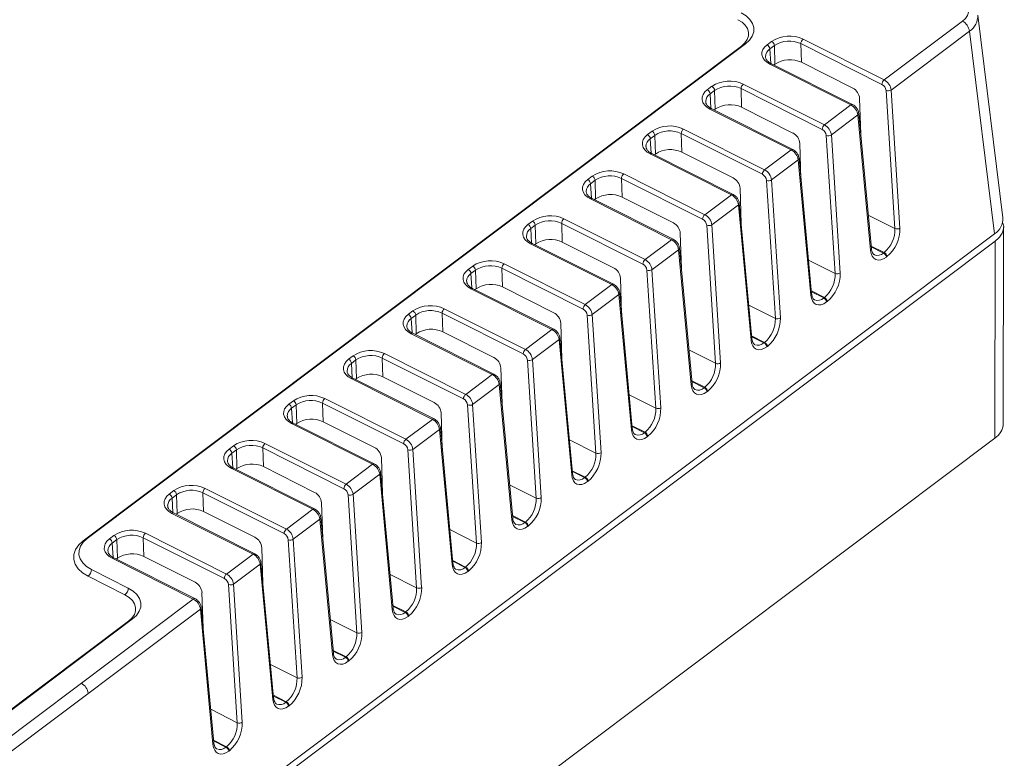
# Model space of a CAD drawing. Header units: millimetres. Extents: x -159 to -35, y 6 to 104.
# Tile 4 of 5: x -90 to -35, y 41 to 82. Entities that reach past the tile are written whole.
import ezdxf

# ---------------------------------------------------------------- set-up
doc = ezdxf.new("R2010")
doc.units = ezdxf.units.MM

msp = doc.modelspace()

# ---------------------------------------------------------------- linework, layer by layer
at = {"color": 7, "linetype": 'Continuous', "lineweight": 15}
for p, q in [((-34.764, 71.044), (-36.174, 82.402)), ((-41.415, 78.768), (-37.031, 82.061)), ((-36.638, 81.496), (-41.025, 78.201)), ((-35.229, 70.147), (-36.638, 81.496)), ((-86.292, 52.961), (-49.404, 80.666)), ((-86.069, 53.082), (-49.182, 80.787)), ((-47.975, 80.735), (-47.722, 80.925)), ((-47.565, 80.694), (-47.818, 80.503)), ((-47.532, 79.649), (-47.565, 80.694)), ((-46.086, 80.799), (-46.053, 79.754)), ((-41.539, 78.516), (-46.086, 80.799)), ((-45.961, 81.05), (-41.415, 78.768)), ((-43.278, 77.368), (-47.825, 79.65)), ((-43.184, 77.389), (-47.731, 79.672)), ((-47.532, 79.649), (-47.593, 79.603)), ((-43.179, 78.311), (-46.053, 79.754)), ((-51.325, 78.219), (-51.072, 78.409)), ((-49.311, 78.534), (-44.765, 76.252)), ((-50.914, 78.178), (-51.168, 77.987)), ((-50.881, 77.133), (-50.914, 78.178)), ((-49.435, 78.283), (-49.402, 77.238)), ((-44.889, 76), (-49.435, 78.283)), ((-40.813, 70.442), (-41.307, 78.175)), ((-41.025, 78.201), (-40.532, 70.468)), ((-46.528, 75.795), (-49.402, 77.238)), ((-43.278, 77.368), (-44.765, 76.252)), ((-42.728, 75.733), (-42.791, 77.728)), ((-46.628, 74.852), (-51.175, 77.134)), ((-46.534, 74.874), (-51.08, 77.156)), ((-50.881, 77.133), (-50.943, 77.087)), ((-42.883, 76.806), (-44.375, 75.685)), ((-42.176, 69.233), (-42.883, 76.806)), ((-42.129, 69.32), (-42.836, 76.893)), ((-54.675, 75.703), (-54.421, 75.893)), ((-54.264, 75.662), (-54.517, 75.472)), ((-54.231, 74.617), (-54.264, 75.662)), ((-52.785, 75.767), (-52.752, 74.722)), ((-48.238, 73.485), (-52.785, 75.767)), ((-52.661, 76.018), (-48.114, 73.736)), ((-44.163, 67.926), (-44.656, 75.659)), ((-44.375, 75.685), (-43.882, 67.952)), ((-46.077, 73.217), (-46.14, 75.213)), ((-49.978, 72.336), (-54.524, 74.619)), ((-49.883, 72.358), (-54.43, 74.64)), ((-54.231, 74.617), (-54.292, 74.571)), ((-49.878, 73.279), (-52.752, 74.722)), ((-46.628, 74.852), (-48.114, 73.736)), ((-46.232, 74.29), (-47.725, 73.169)), ((-45.526, 66.717), (-46.232, 74.29)), ((-45.479, 66.804), (-46.186, 74.377)), ((-58.024, 73.187), (-57.771, 73.377)), ((-56.01, 73.502), (-51.464, 71.22)), ((-57.613, 73.146), (-57.867, 72.956)), ((-57.581, 72.101), (-57.613, 73.146)), ((-56.135, 73.251), (-56.102, 72.206)), ((-51.588, 70.969), (-56.135, 73.251)), ((-47.513, 65.411), (-48.006, 73.144)), ((-47.725, 73.169), (-47.231, 65.436)), ((-49.978, 72.336), (-51.464, 71.22)), ((-49.427, 70.701), (-49.49, 72.697)), ((-53.327, 69.82), (-57.874, 72.103)), ((-53.233, 69.842), (-57.78, 72.124)), ((-57.581, 72.101), (-57.642, 72.055)), ((-53.228, 70.763), (-56.102, 72.206)), ((-49.582, 71.774), (-51.074, 70.653)), ((-48.875, 64.201), (-49.582, 71.774)), ((-48.828, 64.288), (-49.535, 71.861)), ((-61.374, 70.671), (-61.121, 70.862)), ((-60.963, 70.63), (-61.217, 70.44)), ((-60.93, 69.585), (-60.963, 70.63)), ((-59.484, 70.735), (-59.451, 69.69)), ((-54.938, 68.453), (-59.484, 70.735)), ((-59.36, 70.987), (-54.813, 68.704)), ((-50.862, 62.895), (-51.356, 70.628)), ((-51.074, 70.653), (-50.581, 62.92)), ((-35.229, 70.147), (-99.513, 21.866)), ((-52.777, 68.185), (-52.839, 70.181)), ((-34.742, 59.51), (-34.722, 70.545)), ((-35.192, 69.743), (-99.476, 21.462)), ((-56.677, 67.305), (-61.224, 69.587)), ((-56.583, 67.326), (-61.129, 69.608)), ((-60.93, 69.585), (-60.992, 69.539)), ((-56.577, 68.248), (-59.451, 69.69)), ((-53.327, 69.82), (-54.813, 68.704)), ((-35.192, 69.743), (-35.212, 58.707)), ((-52.932, 69.259), (-54.424, 68.138)), ((-52.225, 61.686), (-52.932, 69.259)), ((-52.178, 61.773), (-52.885, 69.346)), ((-41.45, 69.073), (-41.416, 69.098)), ((-62.71, 68.471), (-58.163, 66.188)), ((-41.259, 68.872), (-41.293, 68.847)), ((-64.724, 68.155), (-64.47, 68.346)), ((-64.313, 68.115), (-64.566, 67.924)), ((-64.28, 67.07), (-64.313, 68.115)), ((-62.834, 68.22), (-62.801, 67.175)), ((-58.287, 65.937), (-62.834, 68.22)), ((-54.212, 60.379), (-54.705, 68.112)), ((-54.424, 68.138), (-53.931, 60.404)), ((-56.677, 67.305), (-58.163, 66.188)), ((-56.126, 65.67), (-56.189, 67.665)), ((-60.027, 64.789), (-64.573, 67.071)), ((-59.932, 64.81), (-64.479, 67.093)), ((-64.28, 67.07), (-64.341, 67.023)), ((-59.927, 65.732), (-62.801, 67.175)), ((-55.528, 59.257), (-56.234, 66.83)), ((-56.281, 66.743), (-57.774, 65.622)), ((-55.574, 59.17), (-56.281, 66.743)), ((-44.8, 66.557), (-44.766, 66.582)), ((-44.609, 66.357), (-44.643, 66.331)), ((-68.073, 65.64), (-67.82, 65.83)), ((-66.184, 65.704), (-66.151, 64.659)), ((-61.637, 63.421), (-66.184, 65.704)), ((-66.059, 65.955), (-61.513, 63.673)), ((-67.662, 65.599), (-67.916, 65.408)), ((-67.629, 64.554), (-67.662, 65.599)), ((-59.476, 63.154), (-59.539, 65.149)), ((-57.562, 57.863), (-58.055, 65.596)), ((-57.774, 65.622), (-57.28, 57.889)), ((-63.376, 62.273), (-67.923, 64.555)), ((-63.282, 62.294), (-67.829, 64.577)), ((-67.629, 64.554), (-67.691, 64.508)), ((-63.277, 63.216), (-66.151, 64.659)), ((-60.027, 64.789), (-61.513, 63.673)), ((-59.631, 64.227), (-61.123, 63.106)), ((-58.924, 56.654), (-59.631, 64.227)), ((-58.877, 56.741), (-59.584, 64.314)), ((-48.15, 64.041), (-48.116, 64.066)), ((-47.959, 63.841), (-47.992, 63.815)), ((-71.423, 63.124), (-71.17, 63.314)), ((-71.012, 63.083), (-71.266, 62.893)), ((-70.979, 62.038), (-71.012, 63.083)), ((-69.533, 63.188), (-69.5, 62.143)), ((-64.987, 60.906), (-69.533, 63.188)), ((-69.409, 63.439), (-64.862, 61.157)), ((-60.911, 55.347), (-61.405, 63.08)), ((-61.123, 63.106), (-60.63, 55.373)), ((-62.826, 60.638), (-62.888, 62.634)), ((-66.726, 59.757), (-71.273, 62.039)), ((-66.632, 59.779), (-71.178, 62.061)), ((-70.979, 62.038), (-71.041, 61.992)), ((-66.626, 60.7), (-69.5, 62.143)), ((-63.376, 62.273), (-64.862, 61.157)), ((-62.227, 54.225), (-62.934, 61.798)), ((-62.98, 61.711), (-64.473, 60.59)), ((-62.274, 54.138), (-62.98, 61.711)), ((-51.499, 61.525), (-51.465, 61.551)), ((-51.308, 61.325), (-51.342, 61.3)), ((-74.773, 60.608), (-74.519, 60.798)), ((-72.759, 60.923), (-68.212, 58.641)), ((-74.362, 60.567), (-74.615, 60.377)), ((-74.329, 59.522), (-74.362, 60.567)), ((-72.883, 60.672), (-72.85, 59.627)), ((-68.336, 58.39), (-72.883, 60.672)), ((-64.261, 52.831), (-64.754, 60.565)), ((-64.473, 60.59), (-63.98, 52.857)), ((-69.976, 58.184), (-72.85, 59.627)), ((-66.726, 59.757), (-68.212, 58.641)), ((-66.175, 58.122), (-66.238, 60.118)), ((-70.076, 57.241), (-74.622, 59.524)), ((-69.981, 57.263), (-74.528, 59.545)), ((-74.329, 59.522), (-74.39, 59.476)), ((-66.33, 59.195), (-67.823, 58.074)), ((-65.623, 51.622), (-66.33, 59.195)), ((-65.577, 51.709), (-66.283, 59.282)), ((-54.849, 59.009), (-54.815, 59.035)), ((-101.562, 8.874), (-35.212, 58.707)), ((-54.658, 58.809), (-54.692, 58.784)), ((-78.122, 58.092), (-77.869, 58.283)), ((-77.711, 58.051), (-77.965, 57.861)), ((-77.678, 57.006), (-77.711, 58.051)), ((-76.232, 58.156), (-76.2, 57.111)), ((-71.686, 55.874), (-76.232, 58.156)), ((-76.108, 58.408), (-71.562, 56.125)), ((-67.611, 50.316), (-68.104, 58.049)), ((-67.823, 58.074), (-67.329, 50.341)), ((-69.525, 55.606), (-69.588, 57.602)), ((-73.425, 54.725), (-77.972, 57.008)), ((-73.331, 54.747), (-77.877, 57.029)), ((-77.678, 57.006), (-77.74, 56.96)), ((-73.325, 55.668), (-76.2, 57.111)), ((-70.076, 57.241), (-71.562, 56.125)), ((-69.68, 56.679), (-71.172, 55.558)), ((-68.973, 49.107), (-69.68, 56.679)), ((-68.926, 49.194), (-69.633, 56.766)), ((-58.198, 56.494), (-58.165, 56.519)), ((-58.008, 56.293), (-58.041, 56.268)), ((-81.472, 55.576), (-81.218, 55.767)), ((-79.458, 55.892), (-74.911, 53.609)), ((-81.061, 55.535), (-81.314, 55.345)), ((-81.028, 54.49), (-81.061, 55.535)), ((-79.582, 55.64), (-79.549, 54.595)), ((-75.036, 53.358), (-79.582, 55.64)), ((-70.96, 47.8), (-71.454, 55.533)), ((-71.172, 55.558), (-70.679, 47.825)), ((-73.425, 54.725), (-74.911, 53.609)), ((-72.874, 53.091), (-72.937, 55.086)), ((-76.775, 52.21), (-81.321, 54.492)), ((-76.681, 52.231), (-81.227, 54.513)), ((-81.028, 54.49), (-81.089, 54.444)), ((-76.675, 53.153), (-79.549, 54.595)), ((-73.029, 54.164), (-74.522, 53.043)), ((-72.323, 46.591), (-73.029, 54.164)), ((-72.276, 46.678), (-72.983, 54.251)), ((-61.548, 53.978), (-61.514, 54.003)), ((-61.357, 53.777), (-61.391, 53.752)), ((-84.822, 53.061), (-84.568, 53.251)), ((-84.411, 53.02), (-84.664, 52.829)), ((-84.378, 51.975), (-84.411, 53.02)), ((-82.932, 53.125), (-82.899, 52.08)), ((-78.385, 50.842), (-82.932, 53.125)), ((-82.808, 53.376), (-78.261, 51.094)), ((-74.31, 45.284), (-74.803, 53.017)), ((-74.522, 53.043), (-74.029, 45.31)), ((-76.224, 50.575), (-76.287, 52.57)), ((-80.125, 49.694), (-84.671, 51.976)), ((-80.03, 49.715), (-84.577, 51.998)), ((-84.378, 51.975), (-84.439, 51.929)), ((-80.025, 50.637), (-82.899, 52.08)), ((-76.775, 52.21), (-78.261, 51.094)), ((-83.767, 50.311), (-85.828, 51.346)), ((-76.379, 51.648), (-77.871, 50.527)), ((-75.672, 44.075), (-76.379, 51.648)), ((-75.626, 44.162), (-76.332, 51.735)), ((-64.898, 51.462), (-64.864, 51.487)), ((-83.953, 49.93), (-86.015, 50.965)), ((-64.707, 51.262), (-64.741, 51.236)), ((-77.66, 42.768), (-78.153, 50.501)), ((-77.871, 50.527), (-77.378, 42.794)), ((-95.931, 37.822), (-80.125, 49.694)), ((-79.574, 48.059), (-79.637, 50.054)), ((-79.729, 49.132), (-95.539, 37.258)), ((-79.022, 41.559), (-79.729, 49.132)), ((-78.975, 41.646), (-79.682, 49.219)), ((-95.146, 39.849), (-83.526, 48.576)), ((-68.247, 48.946), (-68.214, 48.972)), ((-68.057, 48.746), (-68.09, 48.72)), ((-95.368, 39.728), (-83.748, 48.455)), ((-71.597, 46.43), (-71.563, 46.456)), ((-71.406, 46.23), (-71.44, 46.205)), ((-74.947, 43.915), (-74.913, 43.94)), ((-74.756, 43.714), (-74.79, 43.689)), ((-78.296, 41.399), (-78.263, 41.424)), ((-78.106, 41.198), (-78.139, 41.173))]:
    msp.add_line(p, q, dxfattribs=at)
at = {"color": 8, "linetype": 'Continuous', "lineweight": 15}
for p, q in [((-49.404, 80.666), (-49.364, 80.649)), ((-47.818, 80.503), (-47.769, 79.694)), ((-51.168, 77.987), (-51.118, 77.178)), ((-54.517, 75.472), (-54.468, 74.662)), ((-57.867, 72.956), (-57.818, 72.146)), ((-42.304, 71.19), (-40.813, 70.442)), ((-61.217, 70.44), (-61.167, 69.63)), ((-41.416, 69.098), (-42.142, 69.463)), ((-42.138, 69.418), (-41.45, 69.073)), ((-45.653, 68.675), (-44.163, 67.926)), ((-64.566, 67.924), (-64.517, 67.115)), ((-44.766, 66.582), (-45.492, 66.947)), ((-45.488, 66.902), (-44.8, 66.557)), ((-49.003, 66.159), (-47.513, 65.411)), ((-67.916, 65.408), (-67.867, 64.599)), ((-48.116, 64.066), (-48.842, 64.431)), ((-48.838, 64.387), (-48.15, 64.041)), ((-52.353, 63.643), (-50.862, 62.895)), ((-71.266, 62.893), (-71.216, 62.083)), ((-51.465, 61.551), (-52.191, 61.915)), ((-52.187, 61.871), (-51.499, 61.525)), ((-55.702, 61.127), (-54.212, 60.379)), ((-74.615, 60.377), (-74.566, 59.567)), ((-54.815, 59.035), (-55.541, 59.399)), ((-55.537, 59.355), (-54.849, 59.009)), ((-59.052, 58.611), (-57.562, 57.863)), ((-77.965, 57.861), (-77.916, 57.051)), ((-58.165, 56.519), (-58.891, 56.883)), ((-58.887, 56.839), (-58.198, 56.494)), ((-62.402, 56.095), (-60.911, 55.347)), ((-81.314, 55.345), (-81.265, 54.535)), ((-61.514, 54.003), (-62.24, 54.368)), ((-62.236, 54.323), (-61.548, 53.978)), ((-65.751, 53.58), (-64.261, 52.831)), ((-84.664, 52.829), (-84.615, 52.02)), ((-64.864, 51.487), (-65.59, 51.852)), ((-65.586, 51.807), (-64.898, 51.462)), ((-69.101, 51.064), (-67.611, 50.316)), ((-68.214, 48.972), (-68.94, 49.336)), ((-68.936, 49.292), (-68.247, 48.946)), ((-72.451, 48.548), (-70.96, 47.8)), ((-83.709, 48.439), (-83.748, 48.455)), ((-71.563, 46.456), (-72.289, 46.82)), ((-72.285, 46.776), (-71.597, 46.43)), ((-75.8, 46.032), (-74.31, 45.284)), ((-74.913, 43.94), (-75.639, 44.304)), ((-75.635, 44.26), (-74.947, 43.915)), ((-79.15, 43.516), (-77.66, 42.768)), ((-78.263, 41.424), (-78.989, 41.788)), ((-78.985, 41.744), (-78.296, 41.399))]:
    msp.add_line(p, q, dxfattribs=at)
at = {"color": 7, "linetype": 'Continuous', "lineweight": 15, "flags": 128}
for points in [[(-37.031, 82.061), (-36.864, 82.213), (-36.748, 82.382), (-36.687, 82.56), (-36.683, 82.741), (-36.737, 82.919), (-36.846, 83.085), (-37.006, 83.234), (-37.211, 83.36)], [(-49.182, 80.787), (-48.96, 80.99), (-48.805, 81.215), (-48.724, 81.454), (-48.718, 81.696), (-48.79, 81.932), (-48.935, 82.155), (-49.149, 82.354), (-49.422, 82.522)], [(-49.404, 80.666), (-49.215, 80.839), (-49.084, 81.03), (-49.015, 81.233), (-49.01, 81.439), (-49.071, 81.64), (-49.195, 81.829), (-49.376, 81.998), (-49.609, 82.141)], [(-47.825, 79.65), (-47.996, 79.755), (-48.129, 79.88), (-48.22, 80.019), (-48.265, 80.167), (-48.262, 80.318), (-48.211, 80.467), (-48.114, 80.607), (-47.975, 80.735)], [(-51.175, 77.134), (-51.346, 77.24), (-51.479, 77.364), (-51.57, 77.503), (-51.615, 77.651), (-51.611, 77.802), (-51.56, 77.951), (-51.464, 78.092), (-51.325, 78.219)], [(-54.524, 74.619), (-54.695, 74.724), (-54.829, 74.848), (-54.919, 74.987), (-54.964, 75.135), (-54.961, 75.286), (-54.91, 75.435), (-54.813, 75.576), (-54.675, 75.703)], [(-57.874, 72.103), (-58.045, 72.208), (-58.178, 72.332), (-58.269, 72.471), (-58.314, 72.619), (-58.311, 72.77), (-58.26, 72.919), (-58.163, 73.06), (-58.024, 73.187)], [(-61.224, 69.587), (-61.395, 69.692), (-61.528, 69.817), (-61.619, 69.955), (-61.663, 70.103), (-61.66, 70.255), (-61.609, 70.403), (-61.513, 70.544), (-61.374, 70.671)], [(-41.293, 68.847), (-41.45, 68.749), (-41.604, 68.693), (-41.749, 68.681), (-41.88, 68.712), (-41.992, 68.787), (-42.081, 68.902), (-42.143, 69.052), (-42.176, 69.233)], [(-64.573, 67.071), (-64.744, 67.176), (-64.878, 67.301), (-64.968, 67.44), (-65.013, 67.587), (-65.01, 67.739), (-64.959, 67.888), (-64.862, 68.028), (-64.724, 68.155)], [(-44.643, 66.331), (-44.8, 66.233), (-44.954, 66.177), (-45.099, 66.165), (-45.23, 66.196), (-45.342, 66.271), (-45.43, 66.386), (-45.492, 66.536), (-45.526, 66.717)], [(-67.923, 64.555), (-68.094, 64.661), (-68.227, 64.785), (-68.318, 64.924), (-68.363, 65.072), (-68.36, 65.223), (-68.309, 65.372), (-68.212, 65.512), (-68.073, 65.64)], [(-47.992, 63.815), (-48.149, 63.718), (-48.303, 63.662), (-48.448, 63.649), (-48.579, 63.681), (-48.691, 63.755), (-48.78, 63.87), (-48.842, 64.021), (-48.875, 64.201)], [(-71.273, 62.039), (-71.443, 62.145), (-71.577, 62.269), (-71.668, 62.408), (-71.712, 62.556), (-71.709, 62.707), (-71.658, 62.856), (-71.562, 62.997), (-71.423, 63.124)], [(-51.342, 61.3), (-51.499, 61.202), (-51.653, 61.146), (-51.798, 61.133), (-51.929, 61.165), (-52.041, 61.239), (-52.13, 61.354), (-52.192, 61.505), (-52.225, 61.686)], [(-74.622, 59.524), (-74.793, 59.629), (-74.927, 59.753), (-75.017, 59.892), (-75.062, 60.04), (-75.059, 60.191), (-75.008, 60.34), (-74.911, 60.481), (-74.773, 60.608)], [(-54.692, 58.784), (-54.849, 58.686), (-55.002, 58.63), (-55.148, 58.617), (-55.279, 58.649), (-55.391, 58.724), (-55.479, 58.838), (-55.541, 58.989), (-55.574, 59.17)], [(-77.972, 57.008), (-78.143, 57.113), (-78.276, 57.237), (-78.367, 57.376), (-78.412, 57.524), (-78.409, 57.675), (-78.358, 57.824), (-78.261, 57.965), (-78.122, 58.092)], [(-58.041, 56.268), (-58.198, 56.17), (-58.352, 56.114), (-58.497, 56.102), (-58.628, 56.133), (-58.74, 56.208), (-58.829, 56.323), (-58.891, 56.473), (-58.924, 56.654)], [(-81.321, 54.492), (-81.492, 54.597), (-81.626, 54.722), (-81.717, 54.86), (-81.761, 55.008), (-81.758, 55.16), (-81.707, 55.308), (-81.611, 55.449), (-81.472, 55.576)], [(-61.391, 53.752), (-61.548, 53.654), (-61.702, 53.598), (-61.847, 53.586), (-61.978, 53.617), (-62.09, 53.692), (-62.179, 53.807), (-62.241, 53.957), (-62.274, 54.138)], [(-85.828, 51.346), (-86.102, 51.515), (-86.315, 51.714), (-86.461, 51.936), (-86.532, 52.173), (-86.527, 52.415), (-86.446, 52.653), (-86.291, 52.878), (-86.069, 53.082)], [(-84.671, 51.976), (-84.842, 52.081), (-84.976, 52.206), (-85.066, 52.345), (-85.111, 52.492), (-85.108, 52.644), (-85.057, 52.793), (-84.96, 52.933), (-84.822, 53.061)], [(-86.015, 50.965), (-86.329, 51.159), (-86.575, 51.388), (-86.742, 51.643), (-86.824, 51.915), (-86.818, 52.194), (-86.725, 52.468), (-86.547, 52.727), (-86.292, 52.961)], [(-64.741, 51.236), (-64.898, 51.139), (-65.051, 51.082), (-65.197, 51.07), (-65.328, 51.102), (-65.44, 51.176), (-65.528, 51.291), (-65.59, 51.442), (-65.623, 51.622)], [(-83.526, 48.576), (-83.304, 48.78), (-83.149, 49.005), (-83.068, 49.243), (-83.063, 49.485), (-83.134, 49.722), (-83.28, 49.944), (-83.493, 50.143), (-83.767, 50.311)], [(-83.748, 48.455), (-83.56, 48.628), (-83.428, 48.82), (-83.359, 49.022), (-83.355, 49.228), (-83.416, 49.429), (-83.539, 49.618), (-83.721, 49.787), (-83.953, 49.93)], [(-68.09, 48.72), (-68.247, 48.623), (-68.401, 48.567), (-68.546, 48.554), (-68.677, 48.586), (-68.789, 48.66), (-68.878, 48.775), (-68.94, 48.926), (-68.973, 49.107)], [(-71.44, 46.205), (-71.597, 46.107), (-71.751, 46.051), (-71.896, 46.038), (-72.027, 46.07), (-72.139, 46.145), (-72.228, 46.259), (-72.29, 46.41), (-72.323, 46.591)], [(-74.79, 43.689), (-74.946, 43.591), (-75.1, 43.535), (-75.246, 43.522), (-75.377, 43.554), (-75.489, 43.629), (-75.577, 43.743), (-75.639, 43.894), (-75.672, 44.075)], [(-78.139, 41.173), (-78.296, 41.075), (-78.45, 41.019), (-78.595, 41.007), (-78.726, 41.038), (-78.838, 41.113), (-78.927, 41.228), (-78.989, 41.378), (-79.022, 41.559)]]:
    msp.add_lwpolyline(points, dxfattribs=at)
at = {"color": 8, "linetype": 'Continuous', "lineweight": 15, "flags": 128}
msp.add_lwpolyline([(-86.292, 52.961), (-86.247, 52.943), (-86.234, 52.939)], dxfattribs=at)
at = {"color": 8, "linetype": 'Continuous', "lineweight": 15}
for centre, radius, start, end in [((-37.187, 82.348), 1.014, 302.7893, 3.0049), ((-47.535, 80.055), 0.53, 122.285, 178.6345), ((-47.761, 79.589), 0.0882, 69.517, 136.0805), ((-50.885, 77.539), 0.53, 122.285, 178.6345), ((-43.215, 77.307), 0.0882, 69.5206, 136.0801), ((-51.111, 77.073), 0.0882, 69.517, 136.0805), ((-42.938, 76.892), 0.102, 302.734, 0.8557), ((-54.234, 75.024), 0.53, 122.285, 178.6345), ((-54.461, 74.557), 0.0882, 69.517, 136.0805), ((-46.565, 74.791), 0.0882, 69.5206, 136.0801), ((-46.287, 74.376), 0.102, 302.734, 0.8557), ((-57.584, 72.508), 0.53, 122.285, 178.6345), ((-49.914, 72.275), 0.0882, 69.5206, 136.0801), ((-57.81, 72.042), 0.0882, 69.517, 136.0805), ((-49.637, 71.86), 0.102, 302.734, 0.8557), ((-60.933, 69.992), 0.53, 122.285, 178.6345), ((-61.159, 69.522), 0.0913, 70.8012, 134.7964), ((-53.264, 69.759), 0.0882, 69.5206, 136.0801), ((-52.986, 69.344), 0.102, 302.734, 0.8557), ((-42.231, 69.319), 0.102, 302.7356, 0.8354), ((-41.788, 69.422), 0.486, 248.4843, 313.9742), ((-64.283, 67.476), 0.53, 122.285, 178.6345), ((-56.613, 67.24), 0.0913, 70.8222, 134.7938), ((-64.509, 67.006), 0.0913, 70.8012, 134.7964), ((-56.336, 66.828), 0.102, 302.7309, 0.8966), ((-45.58, 66.803), 0.102, 302.7356, 0.8354), ((-45.137, 66.907), 0.486, 248.4843, 313.9742), ((-67.633, 64.96), 0.53, 122.285, 178.6345), ((-67.859, 64.491), 0.0913, 70.8012, 134.7964), ((-59.962, 64.724), 0.0913, 70.8222, 134.7938), ((-59.686, 64.312), 0.102, 302.7309, 0.8966), ((-48.93, 64.287), 0.102, 302.7356, 0.8354), ((-48.487, 64.391), 0.486, 248.4843, 313.9742), ((-70.982, 62.444), 0.53, 122.285, 178.6345), ((-71.208, 61.975), 0.0913, 70.8012, 134.7964), ((-63.312, 62.208), 0.0913, 70.8222, 134.7938), ((-63.035, 61.797), 0.102, 302.7309, 0.8966), ((-52.28, 61.771), 0.102, 302.7356, 0.8354), ((-51.837, 61.875), 0.486, 248.4843, 313.9742), ((-74.332, 59.929), 0.53, 122.285, 178.6345), ((-66.662, 59.692), 0.0913, 70.8222, 134.7938), ((-74.558, 59.459), 0.0913, 70.8012, 134.7964), ((-66.385, 59.281), 0.102, 302.7309, 0.8966), ((-55.629, 59.255), 0.102, 302.7356, 0.8354), ((-55.186, 59.359), 0.486, 248.4843, 313.9742), ((-77.682, 57.413), 0.53, 122.285, 178.6345), ((-77.907, 56.943), 0.0913, 70.8012, 134.7964), ((-70.011, 57.177), 0.0913, 70.8222, 134.7938), ((-69.735, 56.765), 0.102, 302.7309, 0.8966), ((-58.979, 56.739), 0.102, 302.7356, 0.8354), ((-58.536, 56.843), 0.486, 248.4843, 313.9742), ((-81.031, 54.897), 0.53, 122.285, 178.6345), ((-73.361, 54.661), 0.0913, 70.8222, 134.7938), ((-81.257, 54.427), 0.0913, 70.8012, 134.7964), ((-73.084, 54.249), 0.102, 302.7309, 0.8966), ((-62.329, 54.224), 0.102, 302.7356, 0.8354), ((-61.885, 54.328), 0.486, 248.4843, 313.9742), ((-84.381, 52.381), 0.53, 122.285, 178.6345), ((-84.607, 51.911), 0.0913, 70.8012, 134.7964), ((-76.711, 52.145), 0.0913, 70.8222, 134.7938), ((-76.434, 51.733), 0.102, 302.7309, 0.8966), ((-65.678, 51.708), 0.102, 302.7356, 0.8354), ((-65.235, 51.812), 0.486, 248.4843, 313.9742), ((-80.06, 49.629), 0.0913, 70.8222, 134.7938), ((-79.784, 49.217), 0.102, 302.734, 0.8557), ((-69.028, 49.192), 0.102, 302.7356, 0.8354), ((-68.585, 49.296), 0.486, 248.4843, 313.9742), ((-72.378, 46.676), 0.102, 302.7356, 0.8354), ((-71.934, 46.78), 0.486, 248.4843, 313.9742), ((-75.727, 44.16), 0.102, 302.7356, 0.8354), ((-75.284, 44.264), 0.486, 248.4843, 313.9742), ((-79.077, 41.645), 0.102, 302.7356, 0.8354), ((-78.634, 41.748), 0.486, 248.4843, 313.9742)]:
    msp.add_arc(centre, radius, start, end, dxfattribs=at)
at = {"color": 7, "linetype": 'Continuous', "lineweight": 15}
for centre, radius, start, end in [((-37.385, 81.395), 0.755, 7.7314, 61.939), ((-46.73, 79.415), 1.806, 64.8164, 123.3057), ((-48.116, 80.47), 0.3, 6.4055, 62.0762), ((-47.862, 80.66), 0.3, 6.4055, 62.0762), ((-46.732, 79.434), 1.51, 64.65, 123.4721), ((-45.747, 80.787), 0.339, 129.2829, 178.0969), ((-46.698, 78.381), 1.517, 64.8164, 123.3057), ((-50.08, 76.899), 1.806, 64.8164, 123.3057), ((-51.212, 78.144), 0.3, 6.4055, 62.0762), ((-50.082, 76.919), 1.51, 64.65, 123.4721), ((-49.096, 78.272), 0.339, 129.2829, 178.0969), ((-41.2, 78.505), 0.339, 129.2829, 178.0969), ((-41.75, 78.123), 0.446, 6.7346, 61.8263), ((-41.767, 78.108), 0.748, 7.1325, 61.8721), ((-51.465, 77.954), 0.3, 6.4055, 62.0762), ((-43.526, 77.659), 0.739, 5.3946, 61.9571), ((-41.191, 78.459), 0.306, 247.7161, 302.6742), ((-50.048, 75.865), 1.517, 64.8164, 123.3057), ((-43.636, 76.696), 0.761, 8.3328, 62.0036), ((-53.429, 74.384), 1.806, 64.8164, 123.3057), ((-44.55, 75.989), 0.339, 129.2829, 178.0969), ((-45.117, 75.592), 0.748, 7.1325, 61.8721), ((-54.815, 75.438), 0.3, 6.4055, 62.0762), ((-54.562, 75.629), 0.3, 6.4055, 62.0762), ((-53.431, 74.403), 1.51, 64.65, 123.4721), ((-52.446, 75.756), 0.339, 129.2829, 178.0969), ((-46.875, 75.143), 0.739, 5.3946, 61.9571), ((-45.099, 75.607), 0.446, 6.7346, 61.8263), ((-44.54, 75.943), 0.306, 247.7161, 302.6742), ((-53.398, 73.349), 1.517, 64.8164, 123.3057), ((-46.986, 74.18), 0.761, 8.3328, 62.0036), ((-56.779, 71.868), 1.806, 64.8164, 123.3057), ((-57.911, 73.113), 0.3, 6.4055, 62.0762), ((-56.781, 71.887), 1.51, 64.65, 123.4721), ((-55.796, 73.24), 0.339, 129.2829, 178.0969), ((-47.899, 73.473), 0.339, 129.2829, 178.0969), ((-48.449, 73.091), 0.446, 6.7346, 61.8263), ((-48.467, 73.076), 0.748, 7.1325, 61.8721), ((-58.165, 72.922), 0.3, 6.4055, 62.0762), ((-50.225, 72.627), 0.739, 5.3946, 61.9571), ((-47.89, 73.427), 0.306, 247.7161, 302.6742), ((-56.747, 70.833), 1.517, 64.8164, 123.3057), ((-50.335, 71.664), 0.761, 8.3328, 62.0036), ((-51.249, 70.958), 0.339, 129.2829, 178.0969), ((-51.816, 70.561), 0.748, 7.1325, 61.8721), ((-61.514, 70.407), 0.3, 6.4055, 62.0762), ((-60.129, 69.352), 1.806, 64.8164, 123.3057), ((-61.261, 70.597), 0.3, 6.4055, 62.0762), ((-60.131, 69.371), 1.51, 64.65, 123.4721), ((-59.145, 70.724), 0.339, 129.2829, 178.0969), ((-53.575, 70.112), 0.739, 5.3946, 61.9571), ((-51.799, 70.576), 0.446, 6.7346, 61.8263), ((-51.24, 70.911), 0.306, 247.7161, 302.6742), ((-35.758, 70.99), 0.995, 302.1401, 3.1129), ((-42.488, 70.386), 1.675, 309.7489, 1.9148), ((-42.544, 70.422), 2.013, 309.6687, 1.3102), ((-40.697, 70.725), 0.306, 247.7161, 302.6742), ((-60.097, 68.317), 1.517, 64.8164, 123.3057), ((-53.685, 69.148), 0.761, 8.3328, 62.0036), ((-41.592, 68.806), 0.302, 7.7314, 61.939), ((-41.558, 68.832), 0.302, 7.7314, 61.939), ((-63.478, 66.836), 1.806, 64.8164, 123.3057), ((-62.495, 68.208), 0.339, 129.2829, 178.0969), ((-54.599, 68.442), 0.339, 129.2829, 178.0969), ((-55.148, 68.06), 0.446, 6.7346, 61.8263), ((-55.166, 68.045), 0.748, 7.1325, 61.8721), ((-64.864, 67.891), 0.3, 6.4055, 62.0762), ((-64.611, 68.081), 0.3, 6.4055, 62.0762), ((-63.48, 66.855), 1.51, 64.65, 123.4721), ((-56.924, 67.596), 0.739, 5.3946, 61.9571), ((-54.589, 68.395), 0.306, 247.7161, 302.6742), ((-45.837, 67.87), 1.675, 309.7489, 1.9148), ((-45.894, 67.906), 2.013, 309.6687, 1.3102), ((-44.047, 68.21), 0.306, 247.7161, 302.6742), ((-63.447, 65.801), 1.517, 64.8164, 123.3057), ((-57.034, 66.632), 0.761, 8.3328, 62.0036), ((-44.942, 66.291), 0.302, 7.7314, 61.939), ((-44.908, 66.316), 0.302, 7.7314, 61.939), ((-66.828, 64.32), 1.806, 64.8164, 123.3057), ((-67.96, 65.565), 0.3, 6.4055, 62.0762), ((-66.83, 64.339), 1.51, 64.65, 123.4721), ((-65.844, 65.692), 0.339, 129.2829, 178.0969), ((-60.274, 65.08), 0.739, 5.3946, 61.9571), ((-57.948, 65.926), 0.339, 129.2829, 178.0969), ((-58.498, 65.544), 0.446, 6.7346, 61.8263), ((-58.516, 65.529), 0.748, 7.1325, 61.8721), ((-68.214, 65.375), 0.3, 6.4055, 62.0762), ((-57.939, 65.879), 0.306, 247.7161, 302.6742), ((-49.187, 65.355), 1.675, 309.7489, 1.9148), ((-49.244, 65.39), 2.013, 309.6687, 1.3102), ((-47.397, 65.694), 0.306, 247.7161, 302.6742), ((-66.796, 63.286), 1.517, 64.8164, 123.3057), ((-60.384, 64.117), 0.761, 8.3328, 62.0036), ((-48.291, 63.775), 0.302, 7.7314, 61.939), ((-48.258, 63.8), 0.302, 7.7314, 61.939), ((-70.178, 61.804), 1.806, 64.8164, 123.3057), ((-61.298, 63.41), 0.339, 129.2829, 178.0969), ((-61.865, 63.013), 0.748, 7.1325, 61.8721), ((-71.563, 62.859), 0.3, 6.4055, 62.0762), ((-71.31, 63.049), 0.3, 6.4055, 62.0762), ((-70.179, 61.824), 1.51, 64.65, 123.4721), ((-69.194, 63.177), 0.339, 129.2829, 178.0969), ((-63.624, 62.564), 0.739, 5.3946, 61.9571), ((-61.848, 63.028), 0.446, 6.7346, 61.8263), ((-61.288, 63.364), 0.306, 247.7161, 302.6742), ((-52.537, 62.839), 1.675, 309.7489, 1.9148), ((-52.593, 62.874), 2.013, 309.6687, 1.3102), ((-50.746, 63.178), 0.306, 247.7161, 302.6742), ((-70.146, 60.77), 1.517, 64.8164, 123.3057), ((-63.734, 61.601), 0.761, 8.3328, 62.0036), ((-51.641, 61.259), 0.302, 7.7314, 61.939), ((-51.607, 61.284), 0.302, 7.7314, 61.939), ((-73.527, 59.289), 1.806, 64.8164, 123.3057), ((-74.659, 60.534), 0.3, 6.4055, 62.0762), ((-73.529, 59.308), 1.51, 64.65, 123.4721), ((-72.544, 60.661), 0.339, 129.2829, 178.0969), ((-66.973, 60.048), 0.739, 5.3946, 61.9571), ((-64.648, 60.894), 0.339, 129.2829, 178.0969), ((-65.197, 60.512), 0.446, 6.7346, 61.8263), ((-65.215, 60.497), 0.748, 7.1325, 61.8721), ((-74.913, 60.343), 0.3, 6.4055, 62.0762), ((-64.638, 60.848), 0.306, 247.7161, 302.6742), ((-55.886, 60.323), 1.675, 309.7489, 1.9148), ((-55.943, 60.358), 2.013, 309.6687, 1.3102), ((-54.096, 60.662), 0.306, 247.7161, 302.6742), ((-73.496, 58.254), 1.517, 64.8164, 123.3057), ((-67.083, 59.085), 0.761, 8.3328, 62.0036), ((-54.957, 58.768), 0.302, 7.7314, 61.939), ((-35.763, 59.569), 1.023, 302.5751, 356.6789), ((-76.877, 56.773), 1.806, 64.8164, 123.3057), ((-67.997, 58.378), 0.339, 129.2829, 178.0969), ((-68.565, 57.981), 0.748, 7.1325, 61.8721), ((-54.991, 58.743), 0.302, 7.7314, 61.939), ((-78.263, 57.827), 0.3, 6.4055, 62.0762), ((-78.009, 58.018), 0.3, 6.4055, 62.0762), ((-76.879, 56.792), 1.51, 64.65, 123.4721), ((-75.893, 58.145), 0.339, 129.2829, 178.0969), ((-70.323, 57.532), 0.739, 5.3946, 61.9571), ((-68.547, 57.996), 0.446, 6.7346, 61.8263), ((-67.988, 58.332), 0.306, 247.7161, 302.6742), ((-59.236, 57.807), 1.675, 309.7489, 1.9148), ((-59.293, 57.843), 2.013, 309.6687, 1.3102), ((-57.446, 58.146), 0.306, 247.7161, 302.6742), ((-76.845, 55.738), 1.517, 64.8164, 123.3057), ((-70.433, 56.569), 0.761, 8.3328, 62.0036), ((-58.34, 56.227), 0.302, 7.7314, 61.939), ((-58.307, 56.253), 0.302, 7.7314, 61.939), ((-80.227, 54.257), 1.806, 64.8164, 123.3057), ((-81.359, 55.502), 0.3, 6.4055, 62.0762), ((-80.228, 54.276), 1.51, 64.65, 123.4721), ((-79.243, 55.629), 0.339, 129.2829, 178.0969), ((-71.347, 55.863), 0.339, 129.2829, 178.0969), ((-71.897, 55.481), 0.446, 6.7346, 61.8263), ((-71.914, 55.466), 0.748, 7.1325, 61.8721), ((-81.612, 55.312), 0.3, 6.4055, 62.0762), ((-73.673, 55.017), 0.739, 5.3946, 61.9571), ((-71.337, 55.816), 0.306, 247.7161, 302.6742), ((-62.586, 55.291), 1.675, 309.7489, 1.9148), ((-62.642, 55.327), 2.013, 309.6687, 1.3102), ((-60.795, 55.63), 0.306, 247.7161, 302.6742), ((-80.195, 53.222), 1.517, 64.8164, 123.3057), ((-73.783, 54.053), 0.761, 8.3328, 62.0036), ((-83.576, 51.741), 1.806, 64.8164, 123.3057), ((-74.697, 53.347), 0.339, 129.2829, 178.0969), ((-75.264, 52.95), 0.748, 7.1325, 61.8721), ((-61.69, 53.712), 0.302, 7.7314, 61.939), ((-61.656, 53.737), 0.302, 7.7314, 61.939), ((-84.962, 52.796), 0.3, 6.4055, 62.0762), ((-84.708, 52.986), 0.3, 6.4055, 62.0762), ((-83.578, 51.76), 1.51, 64.65, 123.4721), ((-82.593, 53.113), 0.339, 129.2829, 178.0969), ((-77.022, 52.501), 0.739, 5.3946, 61.9571), ((-75.246, 52.965), 0.446, 6.7346, 61.8263), ((-74.687, 53.3), 0.306, 247.7161, 302.6742), ((-65.935, 52.775), 1.675, 309.7489, 1.9148), ((-65.992, 52.811), 2.013, 309.6687, 1.3102), ((-64.145, 53.115), 0.306, 247.7161, 302.6742), ((-83.545, 50.706), 1.517, 64.8164, 123.3057), ((-77.132, 51.537), 0.761, 8.3328, 62.0036), ((-86.335, 51.358), 0.507, 309.2291, 358.6686), ((-65.04, 51.196), 0.302, 7.7314, 61.939), ((-65.006, 51.221), 0.302, 7.7314, 61.939), ((-78.046, 50.831), 0.339, 129.2829, 178.0969), ((-78.596, 50.449), 0.446, 6.7346, 61.8263), ((-78.614, 50.434), 0.748, 7.1325, 61.8721), ((-84.274, 50.323), 0.507, 309.2291, 358.6686), ((-80.372, 49.985), 0.739, 5.3946, 61.9571), ((-78.037, 50.785), 0.306, 247.7161, 302.6742), ((-69.285, 50.26), 1.675, 309.7489, 1.9148), ((-69.341, 50.295), 2.013, 309.6687, 1.3102), ((-67.494, 50.599), 0.306, 247.7161, 302.6742), ((-80.482, 49.022), 0.761, 8.3328, 62.0036), ((-68.389, 48.68), 0.302, 7.7314, 61.939), ((-68.356, 48.705), 0.302, 7.7314, 61.939), ((-72.635, 47.744), 1.675, 309.7489, 1.9148), ((-72.691, 47.779), 2.013, 309.6687, 1.3102), ((-70.844, 48.083), 0.306, 247.7161, 302.6742), ((-71.739, 46.164), 0.302, 7.7314, 61.939), ((-71.705, 46.189), 0.302, 7.7314, 61.939), ((-75.984, 45.228), 1.675, 309.7489, 1.9148), ((-76.041, 45.263), 2.013, 309.6687, 1.3102), ((-74.194, 45.567), 0.306, 247.7161, 302.6742), ((-86.757, 44.313), 0.755, 7.7314, 61.939), ((-75.089, 43.648), 0.302, 7.7314, 61.939), ((-75.055, 43.674), 0.302, 7.7314, 61.939), ((-79.334, 42.712), 1.675, 309.7489, 1.9148), ((-79.39, 42.748), 2.013, 309.6687, 1.3102), ((-77.543, 43.051), 0.306, 247.7161, 302.6742), ((-78.438, 41.132), 0.302, 7.7314, 61.939), ((-78.405, 41.158), 0.302, 7.7314, 61.939)]:
    msp.add_arc(centre, radius, start, end, dxfattribs=at)
for points, knots in [([(-47.731, 79.672), (-47.765, 79.691), (-47.867, 79.746), (-47.986, 79.856), (-48.056, 79.971), (-48.057, 80.038), (-48.058, 80.065)], [0, 0, 0, 0, 0.161882, 0.474032, 0.787882, 1, 1, 1, 1]), ([(-51.08, 77.156), (-51.115, 77.175), (-51.216, 77.23), (-51.335, 77.34), (-51.406, 77.455), (-51.407, 77.522), (-51.407, 77.549)], [0, 0, 0, 0, 0.161882, 0.474032, 0.787882, 1, 1, 1, 1]), ([(-42.836, 76.893), (-42.842, 76.929), (-42.857, 77.023), (-42.933, 77.172), (-43.051, 77.309), (-43.144, 77.365), (-43.184, 77.389)], [0, 0, 0, 0, 0.183833, 0.473741, 0.7709, 1, 1, 1, 1]), ([(-54.43, 74.64), (-54.465, 74.659), (-54.566, 74.714), (-54.685, 74.824), (-54.755, 74.939), (-54.757, 75.006), (-54.757, 75.033)], [0, 0, 0, 0, 0.1618817, 0.4740316, 0.7878818, 1, 1, 1, 1]), ([(-46.186, 74.377), (-46.191, 74.414), (-46.207, 74.507), (-46.283, 74.656), (-46.401, 74.793), (-46.493, 74.849), (-46.534, 74.874)], [0, 0, 0, 0, 0.183833, 0.473741, 0.7709, 1, 1, 1, 1]), ([(-57.78, 72.124), (-57.814, 72.143), (-57.916, 72.199), (-58.035, 72.308), (-58.105, 72.423), (-58.106, 72.49), (-58.107, 72.517)], [0, 0, 0, 0, 0.161882, 0.474032, 0.787882, 1, 1, 1, 1]), ([(-49.535, 71.861), (-49.541, 71.898), (-49.556, 71.992), (-49.633, 72.14), (-49.75, 72.278), (-49.843, 72.333), (-49.883, 72.358)], [0, 0, 0, 0, 0.183833, 0.473741, 0.7709, 1, 1, 1, 1]), ([(-34.806, 70.819), (-34.776, 70.764), (-34.666, 70.561), (-34.757, 70.253), (-34.948, 69.949), (-35.11, 69.813), (-35.192, 69.743)], [0, 0, 0, 0, 0.153082, 0.563055, 0.778388, 1, 1, 1, 1]), ([(-61.129, 69.608), (-61.164, 69.627), (-61.265, 69.683), (-61.384, 69.793), (-61.455, 69.908), (-61.456, 69.974), (-61.456, 70.001)], [0, 0, 0, 0, 0.161882, 0.474032, 0.787882, 1, 1, 1, 1]), ([(-52.885, 69.346), (-52.891, 69.382), (-52.906, 69.476), (-52.982, 69.625), (-53.1, 69.762), (-53.193, 69.818), (-53.233, 69.842)], [0, 0, 0, 0, 0.183833, 0.473741, 0.7709, 1, 1, 1, 1]), ([(-41.961, 68.975), (-41.974, 68.98), (-42.013, 68.995), (-42.07, 69.074), (-42.115, 69.199), (-42.126, 69.292), (-42.129, 69.32)], [0, 0, 0, 0, 0.170683, 0.519623, 0.856479, 1, 1, 1, 1]), ([(-64.479, 67.093), (-64.514, 67.112), (-64.615, 67.167), (-64.734, 67.277), (-64.804, 67.392), (-64.805, 67.459), (-64.806, 67.486)], [0, 0, 0, 0, 0.1618817, 0.4740316, 0.7878818, 1, 1, 1, 1]), ([(-56.234, 66.83), (-56.24, 66.866), (-56.256, 66.96), (-56.332, 67.109), (-56.449, 67.246), (-56.542, 67.302), (-56.583, 67.326)], [0, 0, 0, 0, 0.183833, 0.473741, 0.7709, 1, 1, 1, 1]), ([(-45.311, 66.459), (-45.324, 66.464), (-45.363, 66.479), (-45.419, 66.558), (-45.464, 66.683), (-45.475, 66.776), (-45.479, 66.804)], [0, 0, 0, 0, 0.1706827, 0.5196226, 0.8564794, 1, 1, 1, 1]), ([(-67.829, 64.577), (-67.863, 64.596), (-67.965, 64.651), (-68.084, 64.761), (-68.154, 64.876), (-68.155, 64.943), (-68.156, 64.97)], [0, 0, 0, 0, 0.1618817, 0.4740316, 0.7878818, 1, 1, 1, 1]), ([(-59.584, 64.314), (-59.59, 64.35), (-59.605, 64.444), (-59.681, 64.593), (-59.799, 64.73), (-59.892, 64.786), (-59.932, 64.81)], [0, 0, 0, 0, 0.183833, 0.473741, 0.7709, 1, 1, 1, 1]), ([(-48.661, 63.943), (-48.673, 63.948), (-48.712, 63.963), (-48.769, 64.043), (-48.814, 64.167), (-48.825, 64.261), (-48.828, 64.288)], [0, 0, 0, 0, 0.170683, 0.519623, 0.856479, 1, 1, 1, 1]), ([(-71.178, 62.061), (-71.213, 62.08), (-71.314, 62.135), (-71.433, 62.245), (-71.504, 62.36), (-71.505, 62.427), (-71.505, 62.454)], [0, 0, 0, 0, 0.161882, 0.474032, 0.787882, 1, 1, 1, 1]), ([(-62.934, 61.798), (-62.94, 61.834), (-62.955, 61.928), (-63.031, 62.077), (-63.149, 62.214), (-63.242, 62.27), (-63.282, 62.294)], [0, 0, 0, 0, 0.183833, 0.473741, 0.7709, 1, 1, 1, 1]), ([(-52.01, 61.428), (-52.023, 61.433), (-52.062, 61.448), (-52.119, 61.527), (-52.163, 61.651), (-52.175, 61.745), (-52.178, 61.773)], [0, 0, 0, 0, 0.170683, 0.519623, 0.856479, 1, 1, 1, 1]), ([(-74.528, 59.545), (-74.562, 59.564), (-74.664, 59.619), (-74.783, 59.729), (-74.853, 59.844), (-74.854, 59.911), (-74.855, 59.938)], [0, 0, 0, 0, 0.161882, 0.474032, 0.787882, 1, 1, 1, 1]), ([(-66.283, 59.282), (-66.289, 59.319), (-66.305, 59.412), (-66.381, 59.561), (-66.498, 59.698), (-66.591, 59.754), (-66.632, 59.779)], [0, 0, 0, 0, 0.183833, 0.473741, 0.7709, 1, 1, 1, 1]), ([(-55.36, 58.912), (-55.373, 58.917), (-55.412, 58.932), (-55.468, 59.011), (-55.513, 59.135), (-55.524, 59.229), (-55.528, 59.257)], [0, 0, 0, 0, 0.170683, 0.519623, 0.856479, 1, 1, 1, 1]), ([(-77.877, 57.029), (-77.912, 57.048), (-78.014, 57.104), (-78.133, 57.213), (-78.203, 57.328), (-78.204, 57.395), (-78.205, 57.422)], [0, 0, 0, 0, 0.161882, 0.474032, 0.787882, 1, 1, 1, 1]), ([(-69.633, 56.766), (-69.639, 56.803), (-69.654, 56.897), (-69.73, 57.045), (-69.848, 57.183), (-69.941, 57.238), (-69.981, 57.263)], [0, 0, 0, 0, 0.183833, 0.473741, 0.7709, 1, 1, 1, 1]), ([(-58.71, 56.396), (-58.722, 56.401), (-58.761, 56.416), (-58.818, 56.495), (-58.863, 56.62), (-58.874, 56.713), (-58.877, 56.741)], [0, 0, 0, 0, 0.170683, 0.519623, 0.856479, 1, 1, 1, 1]), ([(-81.227, 54.513), (-81.262, 54.532), (-81.363, 54.588), (-81.482, 54.698), (-81.553, 54.813), (-81.554, 54.879), (-81.554, 54.906)], [0, 0, 0, 0, 0.161882, 0.474032, 0.787882, 1, 1, 1, 1]), ([(-72.983, 54.251), (-72.989, 54.287), (-73.004, 54.381), (-73.08, 54.53), (-73.198, 54.667), (-73.291, 54.723), (-73.331, 54.747)], [0, 0, 0, 0, 0.183833, 0.473741, 0.7709, 1, 1, 1, 1]), ([(-62.059, 53.88), (-62.072, 53.885), (-62.111, 53.9), (-62.167, 53.979), (-62.212, 54.104), (-62.224, 54.197), (-62.227, 54.225)], [0, 0, 0, 0, 0.170683, 0.519623, 0.856479, 1, 1, 1, 1]), ([(-84.577, 51.998), (-84.611, 52.017), (-84.713, 52.072), (-84.832, 52.182), (-84.902, 52.297), (-84.903, 52.364), (-84.904, 52.391)], [0, 0, 0, 0, 0.161882, 0.474032, 0.787882, 1, 1, 1, 1]), ([(-76.332, 51.735), (-76.338, 51.771), (-76.354, 51.865), (-76.43, 52.014), (-76.547, 52.151), (-76.64, 52.207), (-76.681, 52.231)], [0, 0, 0, 0, 0.183833, 0.473741, 0.7709, 1, 1, 1, 1]), ([(-65.409, 51.364), (-65.422, 51.369), (-65.461, 51.384), (-65.517, 51.463), (-65.562, 51.588), (-65.573, 51.681), (-65.577, 51.709)], [0, 0, 0, 0, 0.170683, 0.519623, 0.856479, 1, 1, 1, 1]), ([(-79.682, 49.219), (-79.688, 49.255), (-79.703, 49.349), (-79.779, 49.498), (-79.897, 49.635), (-79.99, 49.691), (-80.03, 49.715)], [0, 0, 0, 0, 0.183833, 0.473741, 0.7709, 1, 1, 1, 1]), ([(-68.759, 48.848), (-68.771, 48.853), (-68.81, 48.869), (-68.867, 48.948), (-68.912, 49.072), (-68.923, 49.166), (-68.926, 49.194)], [0, 0, 0, 0, 0.170683, 0.519623, 0.856479, 1, 1, 1, 1]), ([(-72.108, 46.333), (-72.121, 46.338), (-72.16, 46.353), (-72.216, 46.432), (-72.261, 46.556), (-72.273, 46.65), (-72.276, 46.678)], [0, 0, 0, 0, 0.170683, 0.519623, 0.856479, 1, 1, 1, 1]), ([(-75.458, 43.817), (-75.471, 43.822), (-75.509, 43.837), (-75.566, 43.916), (-75.611, 44.04), (-75.622, 44.134), (-75.626, 44.162)], [0, 0, 0, 0, 0.170683, 0.519623, 0.856479, 1, 1, 1, 1]), ([(-78.808, 41.301), (-78.82, 41.306), (-78.859, 41.321), (-78.916, 41.4), (-78.961, 41.525), (-78.972, 41.618), (-78.975, 41.646)], [0, 0, 0, 0, 0.170683, 0.519623, 0.856479, 1, 1, 1, 1])]:
    msp.add_open_spline(points, degree=3, knots=knots, dxfattribs=at)

doc.saveas('drawing.dxf')
